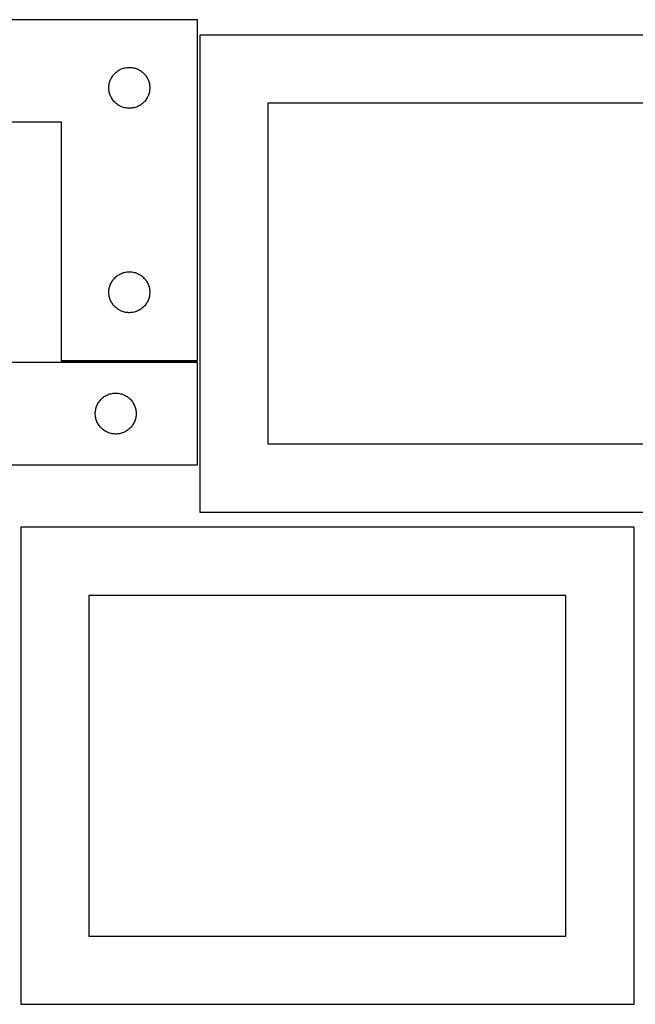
# Model space of a CAD drawing. Header units: millimetres. Extents: x 7 to 1493, y 7 to 2993.
# Tile 13 of 14: x 458 to 909, y 2267 to 2990. Entities that reach past the tile are written whole.
import ezdxf

# ---------------------------------------------------------------- set-up
doc = ezdxf.new("R2010")
doc.units = ezdxf.units.MM
doc.layers.add('COMMON', color=5, linetype='CONTINUOUS', true_color=0x0000ff)
doc.layers.add('CUT', color=7, linetype='CONTINUOUS', true_color=0x000000)

msp = doc.modelspace()

# ---------------------------------------------------------------- linework, layer by layer
at = {"layer": 'COMMON'}
msp.add_line((587.952599, 2738.945365), (487.952599, 2738.945365), dxfattribs=at)
at = {"layer": 'CUT'}
for p, q in [((587.952599, 2989.695365), (287.952599, 2989.695365)), ((587.952599, 2739.695365), (587.952599, 2989.695365)), ((1039.682543, 2978.427259), (589.682543, 2978.427259)), ((589.682543, 2978.427259), (589.682543, 2628.427259)), ((524.89832, 2947.083586), (525.295965, 2947.745808)), ((525.295965, 2947.745808), (525.727174, 2948.386682)), ((525.727174, 2948.386682), (526.190802, 2949.004507)), ((526.190802, 2949.004507), (526.68562, 2949.597647)), ((526.68562, 2949.597647), (527.210316, 2950.164528)), ((527.210316, 2950.164528), (527.763499, 2950.703646)), ((527.763499, 2950.703646), (528.343701, 2951.213572)), ((528.343701, 2951.213572), (528.949384, 2951.692954)), ((528.949384, 2951.692954), (529.578943, 2952.14052)), ((529.578943, 2952.14052), (530.230707, 2952.555085)), ((530.230707, 2952.555085), (530.902948, 2952.935547)), ((530.902948, 2952.935547), (531.593883, 2953.280899)), ((531.593883, 2953.280899), (532.30168, 2953.590225)), ((532.30168, 2953.590225), (533.024463, 2953.862704)), ((533.024463, 2953.862704), (533.760314, 2954.097613)), ((533.760314, 2954.097613), (534.507283, 2954.294331)), ((534.507283, 2954.294331), (535.263387, 2954.452335)), ((535.263387, 2954.452335), (536.026623, 2954.571205)), ((536.026623, 2954.571205), (536.794967, 2954.650628)), ((536.794967, 2954.650628), (537.56638, 2954.690392)), ((537.56638, 2954.690392), (538.338817, 2954.690392)), ((538.338817, 2954.690392), (539.110231, 2954.650628)), ((539.110231, 2954.650628), (539.878574, 2954.571205)), ((539.878574, 2954.571205), (540.64181, 2954.452335)), ((540.64181, 2954.452335), (541.397915, 2954.294331)), ((541.397915, 2954.294331), (542.144883, 2954.097613)), ((542.144883, 2954.097613), (542.880734, 2953.862704)), ((542.880734, 2953.862704), (543.603517, 2953.590225)), ((543.603517, 2953.590225), (544.311315, 2953.280899)), ((544.311315, 2953.280899), (545.00225, 2952.935547)), ((545.00225, 2952.935547), (545.674491, 2952.555085)), ((545.674491, 2952.555085), (546.326254, 2952.14052)), ((546.326254, 2952.14052), (546.955813, 2951.692954)), ((546.955813, 2951.692954), (547.561496, 2951.213572)), ((547.561496, 2951.213572), (548.141699, 2950.703646)), ((548.141699, 2950.703646), (548.694881, 2950.164528)), ((548.694881, 2950.164528), (549.219578, 2949.597647)), ((549.219578, 2949.597647), (549.714396, 2949.004507)), ((549.714396, 2949.004507), (550.178024, 2948.386682)), ((550.178024, 2948.386682), (550.609232, 2947.745808)), ((550.609232, 2947.745808), (551.006877, 2947.083586)), ((522.952599, 2939.695365), (522.972487, 2940.467547)), ((522.972487, 2940.467547), (523.032101, 2941.23768)), ((523.032101, 2941.23768), (523.13128, 2942.003724)), ((523.13128, 2942.003724), (523.269763, 2942.763646)), ((523.269763, 2942.763646), (523.447183, 2943.515432)), ((523.447183, 2943.515432), (523.663068, 2944.257088)), ((523.663068, 2944.257088), (523.916846, 2944.986647)), ((523.916846, 2944.986647), (524.207845, 2945.702174)), ((524.207845, 2945.702174), (524.535292, 2946.401772)), ((524.535292, 2946.401772), (524.89832, 2947.083586)), ((551.006877, 2947.083586), (551.369905, 2946.401772)), ((551.369905, 2946.401772), (551.697352, 2945.702174)), ((551.697352, 2945.702174), (551.988351, 2944.986647)), ((551.988351, 2944.986647), (552.242129, 2944.257088)), ((552.242129, 2944.257088), (552.458015, 2943.515432)), ((552.458015, 2943.515432), (552.635434, 2942.763646)), ((552.635434, 2942.763646), (552.773917, 2942.003724)), ((552.773917, 2942.003724), (552.873097, 2941.23768)), ((552.873097, 2941.23768), (552.93271, 2940.467547)), ((552.93271, 2940.467547), (552.952599, 2939.695365)), ((522.972487, 2938.923184), (522.952599, 2939.695365)), ((523.032101, 2938.15305), (522.972487, 2938.923184)), ((523.13128, 2937.387007), (523.032101, 2938.15305)), ((523.269763, 2936.627084), (523.13128, 2937.387007)), ((523.447183, 2935.875298), (523.269763, 2936.627084)), ((523.663068, 2935.133643), (523.447183, 2935.875298)), ((523.916846, 2934.404084), (523.663068, 2935.133643)), ((524.207845, 2933.688557), (523.916846, 2934.404084)), ((524.535292, 2932.988958), (524.207845, 2933.688557)), ((551.697352, 2933.688557), (551.369905, 2932.988958)), ((551.988351, 2934.404084), (551.697352, 2933.688557)), ((552.242129, 2935.133643), (551.988351, 2934.404084)), ((552.458015, 2935.875298), (552.242129, 2935.133643)), ((552.635434, 2936.627084), (552.458015, 2935.875298)), ((552.773917, 2937.387007), (552.635434, 2936.627084)), ((552.873097, 2938.15305), (552.773917, 2937.387007)), ((552.93271, 2938.923184), (552.873097, 2938.15305)), ((552.952599, 2939.695365), (552.93271, 2938.923184)), ((524.89832, 2932.307144), (524.535292, 2932.988958)), ((525.295965, 2931.644922), (524.89832, 2932.307144)), ((525.727174, 2931.004049), (525.295965, 2931.644922)), ((526.190802, 2930.386223), (525.727174, 2931.004049)), ((526.68562, 2929.793083), (526.190802, 2930.386223)), ((527.210316, 2929.226203), (526.68562, 2929.793083)), ((527.763499, 2928.687085), (527.210316, 2929.226203)), ((528.343701, 2928.177159), (527.763499, 2928.687085)), ((528.949384, 2927.697777), (528.343701, 2928.177159)), ((529.578943, 2927.25021), (528.949384, 2927.697777)), ((530.230707, 2926.835646), (529.578943, 2927.25021)), ((530.902948, 2926.455183), (530.230707, 2926.835646)), ((531.593883, 2926.109831), (530.902948, 2926.455183)), ((532.30168, 2925.800506), (531.593883, 2926.109831)), ((544.311315, 2926.109831), (543.603517, 2925.800506)), ((545.00225, 2926.455183), (544.311315, 2926.109831)), ((545.674491, 2926.835646), (545.00225, 2926.455183)), ((546.326254, 2927.25021), (545.674491, 2926.835646)), ((546.955813, 2927.697777), (546.326254, 2927.25021)), ((547.561496, 2928.177159), (546.955813, 2927.697777)), ((548.141699, 2928.687085), (547.561496, 2928.177159)), ((548.694881, 2929.226203), (548.141699, 2928.687085)), ((549.219578, 2929.793083), (548.694881, 2929.226203)), ((549.714396, 2930.386223), (549.219578, 2929.793083)), ((550.178024, 2931.004049), (549.714396, 2930.386223)), ((550.609232, 2931.644922), (550.178024, 2931.004049)), ((551.006877, 2932.307144), (550.609232, 2931.644922)), ((551.369905, 2932.988958), (551.006877, 2932.307144)), ((989.682543, 2928.427259), (639.682543, 2928.427259)), ((639.682543, 2928.427259), (639.682543, 2678.427259)), ((533.024463, 2925.528027), (532.30168, 2925.800506)), ((533.760314, 2925.293117), (533.024463, 2925.528027)), ((534.507283, 2925.0964), (533.760314, 2925.293117)), ((535.263387, 2924.938396), (534.507283, 2925.0964)), ((536.026623, 2924.819525), (535.263387, 2924.938396)), ((536.794967, 2924.740102), (536.026623, 2924.819525)), ((537.56638, 2924.700338), (536.794967, 2924.740102)), ((538.338817, 2924.700338), (537.56638, 2924.700338)), ((539.110231, 2924.740102), (538.338817, 2924.700338)), ((539.878574, 2924.819525), (539.110231, 2924.740102)), ((540.64181, 2924.938396), (539.878574, 2924.819525)), ((541.397915, 2925.0964), (540.64181, 2924.938396)), ((542.144883, 2925.293117), (541.397915, 2925.0964)), ((542.880734, 2925.528027), (542.144883, 2925.293117)), ((543.603517, 2925.800506), (542.880734, 2925.528027)), ((287.952599, 2914.695365), (487.952599, 2914.695365)), ((487.952599, 2914.695365), (487.952599, 2739.695365)), ((530.902948, 2802.935547), (531.593883, 2803.280899)), ((531.593883, 2803.280899), (532.30168, 2803.590225)), ((532.30168, 2803.590225), (533.024463, 2803.862704)), ((533.024463, 2803.862704), (533.760314, 2804.097613)), ((533.760314, 2804.097613), (534.507283, 2804.294331)), ((534.507283, 2804.294331), (535.263387, 2804.452335)), ((535.263387, 2804.452335), (536.026623, 2804.571205)), ((536.026623, 2804.571205), (536.794967, 2804.650628)), ((536.794967, 2804.650628), (537.56638, 2804.690392)), ((537.56638, 2804.690392), (538.338817, 2804.690392)), ((538.338817, 2804.690392), (539.110231, 2804.650628)), ((539.110231, 2804.650628), (539.878574, 2804.571205)), ((539.878574, 2804.571205), (540.64181, 2804.452335)), ((540.64181, 2804.452335), (541.397915, 2804.294331)), ((541.397915, 2804.294331), (542.144883, 2804.097613)), ((542.144883, 2804.097613), (542.880734, 2803.862704)), ((542.880734, 2803.862704), (543.603517, 2803.590225)), ((543.603517, 2803.590225), (544.311315, 2803.280899)), ((544.311315, 2803.280899), (545.00225, 2802.935547)), ((524.207845, 2795.702174), (524.535292, 2796.401772)), ((524.535292, 2796.401772), (524.89832, 2797.083586)), ((524.89832, 2797.083586), (525.295965, 2797.745808)), ((525.295965, 2797.745808), (525.727174, 2798.386682)), ((525.727174, 2798.386682), (526.190802, 2799.004507)), ((526.190802, 2799.004507), (526.68562, 2799.597647)), ((526.68562, 2799.597647), (527.210316, 2800.164528)), ((527.210316, 2800.164528), (527.763499, 2800.703646)), ((527.763499, 2800.703646), (528.343701, 2801.213572)), ((528.343701, 2801.213572), (528.949384, 2801.692954)), ((528.949384, 2801.692954), (529.578943, 2802.14052)), ((529.578943, 2802.14052), (530.230707, 2802.555085)), ((530.230707, 2802.555085), (530.902948, 2802.935547)), ((545.00225, 2802.935547), (545.674491, 2802.555085)), ((545.674491, 2802.555085), (546.326254, 2802.14052)), ((546.326254, 2802.14052), (546.955813, 2801.692954)), ((546.955813, 2801.692954), (547.561496, 2801.213572)), ((547.561496, 2801.213572), (548.141699, 2800.703646)), ((548.141699, 2800.703646), (548.694881, 2800.164528)), ((548.694881, 2800.164528), (549.219578, 2799.597647)), ((549.219578, 2799.597647), (549.714396, 2799.004507)), ((549.714396, 2799.004507), (550.178024, 2798.386682)), ((550.178024, 2798.386682), (550.609232, 2797.745808)), ((550.609232, 2797.745808), (551.006877, 2797.083586)), ((551.006877, 2797.083586), (551.369905, 2796.401772)), ((551.369905, 2796.401772), (551.697352, 2795.702174)), ((522.952599, 2789.695365), (522.972487, 2790.467547)), ((522.972487, 2788.923184), (522.952599, 2789.695365)), ((522.972487, 2790.467547), (523.032101, 2791.23768)), ((523.032101, 2788.15305), (522.972487, 2788.923184)), ((523.032101, 2791.23768), (523.13128, 2792.003724)), ((523.13128, 2792.003724), (523.269763, 2792.763646)), ((523.269763, 2792.763646), (523.447183, 2793.515432)), ((523.447183, 2793.515432), (523.663068, 2794.257088)), ((523.663068, 2794.257088), (523.916846, 2794.986647)), ((523.916846, 2794.986647), (524.207845, 2795.702174)), ((551.697352, 2795.702174), (551.988351, 2794.986647)), ((551.988351, 2794.986647), (552.242129, 2794.257088)), ((552.242129, 2794.257088), (552.458015, 2793.515432)), ((552.458015, 2793.515432), (552.635434, 2792.763646)), ((552.635434, 2792.763646), (552.773917, 2792.003724)), ((552.773917, 2792.003724), (552.873097, 2791.23768)), ((552.873097, 2791.23768), (552.93271, 2790.467547)), ((552.93271, 2788.923184), (552.873097, 2788.15305)), ((552.93271, 2790.467547), (552.952599, 2789.695365)), ((552.952599, 2789.695365), (552.93271, 2788.923184)), ((523.13128, 2787.387007), (523.032101, 2788.15305)), ((523.269763, 2786.627084), (523.13128, 2787.387007)), ((523.447183, 2785.875298), (523.269763, 2786.627084)), ((523.663068, 2785.133643), (523.447183, 2785.875298)), ((523.916846, 2784.404084), (523.663068, 2785.133643)), ((524.207845, 2783.688557), (523.916846, 2784.404084)), ((524.535292, 2782.988958), (524.207845, 2783.688557)), ((524.89832, 2782.307144), (524.535292, 2782.988958)), ((525.295965, 2781.644922), (524.89832, 2782.307144)), ((525.727174, 2781.004049), (525.295965, 2781.644922)), ((550.609232, 2781.644922), (550.178024, 2781.004049)), ((551.006877, 2782.307144), (550.609232, 2781.644922)), ((551.369905, 2782.988958), (551.006877, 2782.307144)), ((551.697352, 2783.688557), (551.369905, 2782.988958)), ((551.988351, 2784.404084), (551.697352, 2783.688557)), ((552.242129, 2785.133643), (551.988351, 2784.404084)), ((552.458015, 2785.875298), (552.242129, 2785.133643)), ((552.635434, 2786.627084), (552.458015, 2785.875298)), ((552.773917, 2787.387007), (552.635434, 2786.627084)), ((552.873097, 2788.15305), (552.773917, 2787.387007)), ((526.190802, 2780.386223), (525.727174, 2781.004049)), ((526.68562, 2779.793083), (526.190802, 2780.386223)), ((527.210316, 2779.226203), (526.68562, 2779.793083)), ((527.763499, 2778.687085), (527.210316, 2779.226203)), ((528.343701, 2778.177159), (527.763499, 2778.687085)), ((528.949384, 2777.697777), (528.343701, 2778.177159)), ((529.578943, 2777.25021), (528.949384, 2777.697777)), ((530.230707, 2776.835646), (529.578943, 2777.25021)), ((530.902948, 2776.455183), (530.230707, 2776.835646)), ((531.593883, 2776.109831), (530.902948, 2776.455183)), ((532.30168, 2775.800506), (531.593883, 2776.109831)), ((533.024463, 2775.528027), (532.30168, 2775.800506)), ((533.760314, 2775.293117), (533.024463, 2775.528027)), ((534.507283, 2775.0964), (533.760314, 2775.293117)), ((535.263387, 2774.938396), (534.507283, 2775.0964)), ((536.026623, 2774.819525), (535.263387, 2774.938396)), ((536.794967, 2774.740102), (536.026623, 2774.819525)), ((537.56638, 2774.700338), (536.794967, 2774.740102)), ((538.338817, 2774.700338), (537.56638, 2774.700338)), ((539.110231, 2774.740102), (538.338817, 2774.700338)), ((539.878574, 2774.819525), (539.110231, 2774.740102)), ((540.64181, 2774.938396), (539.878574, 2774.819525)), ((541.397915, 2775.0964), (540.64181, 2774.938396)), ((542.144883, 2775.293117), (541.397915, 2775.0964)), ((542.880734, 2775.528027), (542.144883, 2775.293117)), ((543.603517, 2775.800506), (542.880734, 2775.528027)), ((544.311315, 2776.109831), (543.603517, 2775.800506)), ((545.00225, 2776.455183), (544.311315, 2776.109831)), ((545.674491, 2776.835646), (545.00225, 2776.455183)), ((546.326254, 2777.25021), (545.674491, 2776.835646)), ((546.955813, 2777.697777), (546.326254, 2777.25021)), ((547.561496, 2778.177159), (546.955813, 2777.697777)), ((548.141699, 2778.687085), (547.561496, 2778.177159)), ((548.694881, 2779.226203), (548.141699, 2778.687085)), ((549.219578, 2779.793083), (548.694881, 2779.226203)), ((549.714396, 2780.386223), (549.219578, 2779.793083)), ((550.178024, 2781.004049), (549.714396, 2780.386223)), ((587.952599, 2738.195363), (387.952599, 2738.195363)), ((487.952599, 2739.695365), (587.952599, 2739.695365)), ((587.952599, 2663.195363), (587.952599, 2738.195363)), ((515.295965, 2708.745806), (515.727174, 2709.38668)), ((515.727174, 2709.38668), (516.190802, 2710.004505)), ((516.190802, 2710.004505), (516.68562, 2710.597645)), ((516.68562, 2710.597645), (517.210316, 2711.164526)), ((517.210316, 2711.164526), (517.763499, 2711.703644)), ((517.763499, 2711.703644), (518.343701, 2712.21357)), ((518.343701, 2712.21357), (518.949384, 2712.692952)), ((518.949384, 2712.692952), (519.578943, 2713.140518)), ((519.578943, 2713.140518), (520.230707, 2713.555083)), ((520.230707, 2713.555083), (520.902948, 2713.935545)), ((520.902948, 2713.935545), (521.593883, 2714.280897)), ((521.593883, 2714.280897), (522.30168, 2714.590223)), ((522.30168, 2714.590223), (523.024463, 2714.862702)), ((523.024463, 2714.862702), (523.760314, 2715.097611)), ((523.760314, 2715.097611), (524.507283, 2715.294329)), ((524.507283, 2715.294329), (525.263387, 2715.452333)), ((525.263387, 2715.452333), (526.026623, 2715.571203)), ((526.026623, 2715.571203), (526.794967, 2715.650626)), ((526.794967, 2715.650626), (527.56638, 2715.69039)), ((527.56638, 2715.69039), (528.338817, 2715.69039)), ((528.338817, 2715.69039), (529.110231, 2715.650626)), ((529.110231, 2715.650626), (529.878574, 2715.571203)), ((529.878574, 2715.571203), (530.64181, 2715.452333)), ((530.64181, 2715.452333), (531.397915, 2715.294329)), ((531.397915, 2715.294329), (532.144883, 2715.097611)), ((532.144883, 2715.097611), (532.880734, 2714.862702)), ((532.880734, 2714.862702), (533.603517, 2714.590223)), ((533.603517, 2714.590223), (534.311315, 2714.280897)), ((534.311315, 2714.280897), (535.00225, 2713.935545)), ((535.00225, 2713.935545), (535.674491, 2713.555083)), ((535.674491, 2713.555083), (536.326254, 2713.140518)), ((536.326254, 2713.140518), (536.955813, 2712.692952)), ((536.955813, 2712.692952), (537.561496, 2712.21357)), ((537.561496, 2712.21357), (538.141699, 2711.703644)), ((538.141699, 2711.703644), (538.694881, 2711.164526)), ((538.694881, 2711.164526), (539.219578, 2710.597645)), ((539.219578, 2710.597645), (539.714396, 2710.004505)), ((539.714396, 2710.004505), (540.178024, 2709.38668)), ((540.178024, 2709.38668), (540.609232, 2708.745806)), ((512.972487, 2701.467545), (513.032101, 2702.237678)), ((513.032101, 2702.237678), (513.13128, 2703.003722)), ((513.13128, 2703.003722), (513.269763, 2703.763644)), ((513.269763, 2703.763644), (513.447183, 2704.51543)), ((513.447183, 2704.51543), (513.663068, 2705.257086)), ((513.663068, 2705.257086), (513.916846, 2705.986645)), ((513.916846, 2705.986645), (514.207845, 2706.702172)), ((514.207845, 2706.702172), (514.535292, 2707.40177)), ((514.535292, 2707.40177), (514.89832, 2708.083584)), ((514.89832, 2708.083584), (515.295965, 2708.745806)), ((540.609232, 2708.745806), (541.006877, 2708.083584)), ((541.006877, 2708.083584), (541.369905, 2707.40177)), ((541.369905, 2707.40177), (541.697352, 2706.702172)), ((541.697352, 2706.702172), (541.988351, 2705.986645)), ((541.988351, 2705.986645), (542.242129, 2705.257086)), ((542.242129, 2705.257086), (542.458015, 2704.51543)), ((542.458015, 2704.51543), (542.635434, 2703.763644)), ((542.635434, 2703.763644), (542.773917, 2703.003722)), ((542.773917, 2703.003722), (542.873097, 2702.237678)), ((542.873097, 2702.237678), (542.93271, 2701.467545)), ((512.952599, 2700.695363), (512.972487, 2701.467545)), ((512.972487, 2699.923182), (512.952599, 2700.695363)), ((513.032101, 2699.153048), (512.972487, 2699.923182)), ((513.13128, 2698.387005), (513.032101, 2699.153048)), ((513.269763, 2697.627082), (513.13128, 2698.387005)), ((513.447183, 2696.875296), (513.269763, 2697.627082)), ((513.663068, 2696.133641), (513.447183, 2696.875296)), ((513.916846, 2695.404082), (513.663068, 2696.133641)), ((514.207845, 2694.688555), (513.916846, 2695.404082)), ((514.535292, 2693.988956), (514.207845, 2694.688555)), ((541.697352, 2694.688555), (541.369905, 2693.988956)), ((541.988351, 2695.404082), (541.697352, 2694.688555)), ((542.242129, 2696.133641), (541.988351, 2695.404082)), ((542.458015, 2696.875296), (542.242129, 2696.133641)), ((542.635434, 2697.627082), (542.458015, 2696.875296)), ((542.773917, 2698.387005), (542.635434, 2697.627082)), ((542.873097, 2699.153048), (542.773917, 2698.387005)), ((542.93271, 2699.923182), (542.873097, 2699.153048)), ((542.93271, 2701.467545), (542.952599, 2700.695363)), ((542.952599, 2700.695363), (542.93271, 2699.923182)), ((514.89832, 2693.307142), (514.535292, 2693.988956)), ((515.295965, 2692.64492), (514.89832, 2693.307142)), ((515.727174, 2692.004047), (515.295965, 2692.64492)), ((516.190802, 2691.386221), (515.727174, 2692.004047)), ((516.68562, 2690.793081), (516.190802, 2691.386221)), ((517.210316, 2690.226201), (516.68562, 2690.793081)), ((517.763499, 2689.687083), (517.210316, 2690.226201)), ((518.343701, 2689.177157), (517.763499, 2689.687083)), ((518.949384, 2688.697775), (518.343701, 2689.177157)), ((519.578943, 2688.250208), (518.949384, 2688.697775)), ((520.230707, 2687.835644), (519.578943, 2688.250208)), ((520.902948, 2687.455181), (520.230707, 2687.835644)), ((535.674491, 2687.835644), (535.00225, 2687.455181)), ((536.326254, 2688.250208), (535.674491, 2687.835644)), ((536.955813, 2688.697775), (536.326254, 2688.250208)), ((537.561496, 2689.177157), (536.955813, 2688.697775)), ((538.141699, 2689.687083), (537.561496, 2689.177157)), ((538.694881, 2690.226201), (538.141699, 2689.687083)), ((539.219578, 2690.793081), (538.694881, 2690.226201)), ((539.714396, 2691.386221), (539.219578, 2690.793081)), ((540.178024, 2692.004047), (539.714396, 2691.386221)), ((540.609232, 2692.64492), (540.178024, 2692.004047)), ((541.006877, 2693.307142), (540.609232, 2692.64492)), ((541.369905, 2693.988956), (541.006877, 2693.307142)), ((521.593883, 2687.109829), (520.902948, 2687.455181)), ((522.30168, 2686.800504), (521.593883, 2687.109829)), ((523.024463, 2686.528025), (522.30168, 2686.800504)), ((523.760314, 2686.293115), (523.024463, 2686.528025)), ((524.507283, 2686.096398), (523.760314, 2686.293115)), ((525.263387, 2685.938394), (524.507283, 2686.096398)), ((526.026623, 2685.819523), (525.263387, 2685.938394)), ((526.794967, 2685.7401), (526.026623, 2685.819523)), ((527.56638, 2685.700336), (526.794967, 2685.7401)), ((528.338817, 2685.700336), (527.56638, 2685.700336)), ((529.110231, 2685.7401), (528.338817, 2685.700336)), ((529.878574, 2685.819523), (529.110231, 2685.7401)), ((530.64181, 2685.938394), (529.878574, 2685.819523)), ((531.397915, 2686.096398), (530.64181, 2685.938394)), ((532.144883, 2686.293115), (531.397915, 2686.096398)), ((532.880734, 2686.528025), (532.144883, 2686.293115)), ((533.603517, 2686.800504), (532.880734, 2686.528025)), ((534.311315, 2687.109829), (533.603517, 2686.800504)), ((535.00225, 2687.455181), (534.311315, 2687.109829)), ((639.682543, 2678.427259), (989.682543, 2678.427259)), ((287.952599, 2663.195363), (587.952599, 2663.195363)), ((589.682543, 2628.427259), (1039.682543, 2628.427259)), ((908.306749, 2617.259046), (458.306749, 2617.259046)), ((458.306749, 2617.259046), (458.306749, 2267.259046)), ((908.306749, 2267.259046), (908.306749, 2617.259046)), ((858.306749, 2567.259046), (508.306749, 2567.259046)), ((508.306749, 2567.259046), (508.306749, 2317.259046)), ((858.306749, 2317.259046), (858.306749, 2567.259046)), ((508.306749, 2317.259046), (858.306749, 2317.259046)), ((458.306749, 2267.259046), (908.306749, 2267.259046))]:
    msp.add_line(p, q, dxfattribs=at)

doc.saveas('drawing.dxf')
